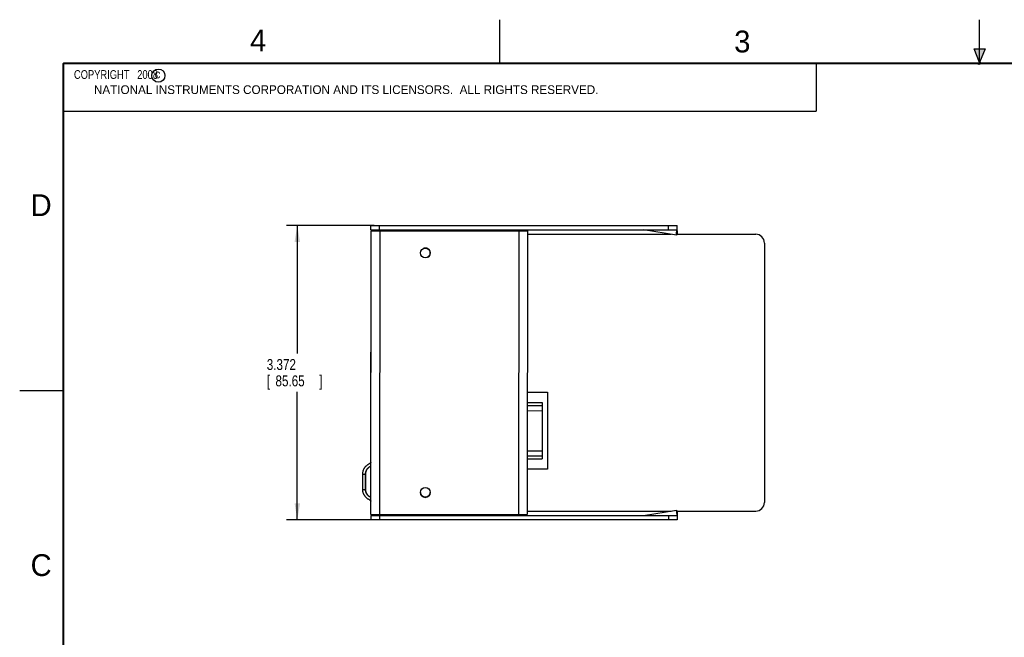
# Model space of a CAD drawing. Header units: inches. Extents: x 0 to 22, y 0 to 17.
# Tile 2 of 9: x 0 to 11.3, y 9.9 to 17. Entities that reach past the tile are written whole.
import ezdxf

# ---------------------------------------------------------------- set-up
doc = ezdxf.new("R2010")
doc.units = ezdxf.units.IN
doc.header["$LTSCALE"] = 1.21
doc.header["$MEASUREMENT"] = 0
doc.layers.get('0').update_dxf_attribs({"linetype": 'CONTINUOUS'})
doc.layers.add('DIMENSIONS', color=7, linetype='CONTINUOUS')
doc.styles.get("Standard").update_dxf_attribs({"font": 'txt', "width": 0.8})
doc.dimstyles.new('DIMSTYLE_1', dxfattribs={"dimtxt": 0.125, "dimasz": 0.1875, "dimexe": 0.18, "dimexo": 0.0625, "dimgap": 0.09, "dimtad": 0, "dimtih": 1, "dimtoh": 1, "dimdec": 3, "dimzin": 4, "dimdsep": 46, "dimtxsty": 'STANDARD', "dimblk": '_FILLED', "dimblk1": '_FILLED', "dimblk2": '_FILLED', "dimcen": 0.09, "dimadec": 0, "dimazin": 0, "dimtp": 0.01, "dimtm": 0.01, "dimtfac": 1, "dimtdec": 3, "dimtofl": 0, "dimtmove": 0, "dimatfit": 3, "dimldrblk": '_FILLED', "dimfxl": 1, "dimtolj": 1, "dimtzin": 4, "dimarcsym": 0})

# ---------------------------------------------------------------- blocks, each defined once
blk = doc.blocks.new('_FILLED')
at = {"color": 0, "linetype": 'BYBLOCK'}
blk.add_solid([(0, 0), (-1, 0.167), (-1, -0.167)], dxfattribs=at)
blk = doc.blocks.new('*D0')
at = {"layer": 'DIMENSIONS', "color": 2, "linetype": 'CONTINUOUS'}
for p, q in [((4.062, 14.641), (3.056, 14.641)), ((3.181, 14.641), (3.181, 13.174)), ((3.181, 11.269), (3.181, 12.736)), ((4.062, 11.269), (3.056, 11.269))]:
    blk.add_line(p, q, dxfattribs=at)
at = {"layer": 'DIMENSIONS', "color": 2, "linetype": 'CONTINUOUS', "xscale": 0.1875, "yscale": 0.1875, "zscale": 0.1875}
for p, rotation in [((3.181, 14.641), 90), ((3.181, 11.269), 270)]:
    blk.add_blockref('_FILLED', p, dxfattribs=dict(at, rotation=rotation))
at = {"layer": 'DIMENSIONS', "color": 2, "linetype": 'CONTINUOUS', "width": 0.8}
for s, p in [('3.372', (2.831, 12.986)), ('[', (2.831, 12.799)), ('85.65', (2.931, 12.799)), (']', (3.431, 12.799))]:
    blk.add_text(s, height=0.125, dxfattribs=at).set_placement(p)

msp = doc.modelspace()

# ---------------------------------------------------------------- hatches: boundary and pattern name
at = {"linetype": 'CONTINUOUS'}
msp.add_hatch(color=2, dxfattribs=at).paths.add_polyline_path([(11, 16.51), (10.9375, 16.6663), (11.0625, 16.6663)])

# ---------------------------------------------------------------- linework, layer by layer
at = {"color": 2, "linetype": 'CONTINUOUS'}
for p, q in [((5.5, 16.5), (5.5, 17)), ((11, 16.485), (11, 17)), ((11, 16.51), (10.9375, 16.6663)), ((10.9375, 16.6663), (11.0625, 16.6663)), ((11.0625, 16.6663), (11, 16.51)), ((0.4999, 16.5), (9.1249, 16.5)), ((0.4999, 16.5), (0.4999, 15.9531)), ((9.1249, 16.5), (9.1249, 15.9531)), ((11.015, 16.515), (10.985, 16.485)), ((10.985, 16.485), (11, 16.515)), ((11, 16.485), (11.015, 16.515)), ((0.4999, 15.9531), (9.1249, 15.9531)), ((0, 12.75), (0.5, 12.75))]:
    msp.add_line(p, q, dxfattribs=at)
at = {"color": 7, "linetype": 'CONTINUOUS'}
for p, q in [((4.0247, 11.3297), (4.0266, 14.5817)), ((4.0249, 14.591), (4.0249, 14.641)), ((4.0249, 14.641), (7.5339, 14.641)), ((4.0249, 14.591), (7.5339, 14.591)), ((4.0266, 14.5817), (5.8186, 14.5807)), ((4.1266, 14.5817), (4.1247, 11.3297)), ((4.1249, 14.591), (4.1249, 14.641)), ((4.5249, 14.591), (4.5249, 14.5815)), ((5.7186, 14.5808), (5.7167, 11.3288)), ((5.8186, 14.5807), (5.8167, 11.3287)), ((7.5261, 14.5316), (7.1499, 14.591)), ((7.4339, 14.591), (7.4339, 14.641)), ((7.5339, 14.581), (7.5261, 14.5316)), ((7.5339, 14.591), (7.5339, 14.641)), ((7.5339, 14.581), (7.5339, 14.541)), ((5.8186, 14.541), (7.4666, 14.541)), ((7.5275, 14.541), (8.4339, 14.541)), ((8.5339, 14.441), (8.5339, 11.469)), ((4.0249, 12.718), (4.0249, 13.192)), ((4.0258, 13.192), (4.0249, 13.192)), ((4.0255, 12.718), (4.0249, 12.718)), ((5.8175, 12.731), (6.0499, 12.731)), ((6.0499, 12.731), (6.0499, 11.851)), ((5.8174, 12.5782), (5.9857, 12.5781)), ((5.8175, 12.6131), (5.9858, 12.613)), ((5.8175, 12.6122), (5.9858, 12.6121)), ((5.9858, 12.613), (5.9854, 11.9682)), ((5.8174, 12.5201), (5.9857, 12.52)), ((5.8171, 12.0613), (5.9854, 12.0612)), ((5.8171, 12.0032), (5.9854, 12.0031)), ((5.8171, 11.9692), (5.9854, 11.9691)), ((5.8171, 11.9683), (5.9854, 11.9682)), ((6.0499, 11.851), (5.817, 11.851)), ((3.9309, 11.6183), (3.931, 11.7933)), ((3.931, 11.7933), (3.9647, 11.7933)), ((3.9629, 11.6183), (3.963, 11.7933)), ((3.9646, 11.6183), (3.9647, 11.7933)), ((3.9309, 11.6183), (3.9646, 11.6183)), ((4.0247, 11.3297), (5.8167, 11.3287)), ((4.0249, 11.319), (4.0249, 11.269)), ((4.0249, 11.319), (7.5339, 11.319)), ((4.1249, 11.319), (4.1249, 11.269)), ((4.5249, 11.3295), (4.5249, 11.319)), ((5.8167, 11.369), (7.4666, 11.369)), ((7.1499, 11.319), (7.5261, 11.3784)), ((7.4339, 11.319), (7.4339, 11.269)), ((7.5339, 11.329), (7.5261, 11.3784)), ((7.5275, 11.369), (8.4339, 11.369)), ((7.5339, 11.369), (7.5339, 11.329)), ((7.5339, 11.319), (7.5339, 11.269)), ((7.5339, 11.269), (4.0249, 11.269))]:
    msp.add_line(p, q, dxfattribs=at)
at = {"color": 7, "linetype": 'CONTINUOUS', "const_width": 0.02}
for points in [[(0.5, 16.5), (0.5, 0.5)], [(21.5, 16.5), (0.5, 16.5)]]:
    msp.add_lwpolyline(points, dxfattribs=at)
at = {"color": 2, "linetype": 'CONTINUOUS'}
msp.add_circle((1.5893, 16.359), 0.0754, dxfattribs=at)
at = {"color": 7, "linetype": 'CONTINUOUS'}
for centre in [(4.6479, 14.327), (4.6479, 11.583)]:
    msp.add_circle(centre, 0.056, dxfattribs=at)
for centre, radius, start, end in [((8.4339, 14.441), 0.1, 0, 90), ((4.6495, 14.3279), 0.056, 298.13136, 119.64953), ((4.6479, 11.5829), 0.056, 180.04786, 359.21143), ((8.4339, 11.469), 0.1, 270, 360)]:
    msp.add_arc(centre, radius, start, end, dxfattribs=at)
for points, knots in [([(7.5261, 14.5316), (7.526, 14.5316), (7.5258, 14.5319), (7.5257, 14.5325), (7.5256, 14.5335), (7.5256, 14.5347), (7.5256, 14.5364), (7.5257, 14.5383), (7.5258, 14.5406), (7.526, 14.5432), (7.5262, 14.5461), (7.5264, 14.5493), (7.5267, 14.5527), (7.5271, 14.5564), (7.5275, 14.5602), (7.5279, 14.5643), (7.5284, 14.5685), (7.5289, 14.5729), (7.5294, 14.5773), (7.5299, 14.5818), (7.5305, 14.5864), (7.5309, 14.5895), (7.5311, 14.591)], [0, 0, 0, 0, 0.0047504, 0.0146891, 0.0304457, 0.0519917, 0.0792911, 0.1123072, 0.1507766, 0.1943276, 0.2427973, 0.2960761, 0.3537124, 0.415174, 0.4802914, 0.5488258, 0.6201185, 0.6934636, 0.7685483, 0.8451343, 0.9225978, 1, 1, 1, 1]), ([(7.5339, 14.581), (7.5339, 14.581), (7.5339, 14.5811), (7.5339, 14.5813), (7.5339, 14.5817), (7.5339, 14.5822), (7.5339, 14.5828), (7.5339, 14.5835), (7.5339, 14.5844), (7.5339, 14.5853), (7.5339, 14.5864), (7.5339, 14.5875), (7.5339, 14.5886), (7.5339, 14.5898), (7.5339, 14.5906), (7.5339, 14.591)], [0, 0, 0, 0, 0.0072471, 0.028874, 0.0645011, 0.1137383, 0.1757403, 0.2499394, 0.3350077, 0.4301802, 0.5337358, 0.6446481, 0.7609514, 0.8812721, 1, 1, 1, 1]), ([(3.931, 11.7933), (3.931, 11.7964), (3.9312, 11.8027), (3.9322, 11.812), (3.9339, 11.8213), (3.9362, 11.8304), (3.9392, 11.8393), (3.9428, 11.848), (3.947, 11.8564), (3.9518, 11.8645), (3.9571, 11.8722), (3.963, 11.8796), (3.9694, 11.8865), (3.9763, 11.8929), (3.9836, 11.8988), (3.9913, 11.9042), (3.9993, 11.909), (4.0049, 11.9118), (4.0078, 11.9131)], [0, 0, 0, 0, 0.0624886, 0.1250301, 0.1874891, 0.2500117, 0.3125339, 0.3749917, 0.4375313, 0.500017, 0.5625027, 0.6250401, 0.6874946, 0.7500134, 0.8125309, 0.8749839, 0.9375189, 1, 1, 1, 1]), ([(3.963, 11.7933), (3.963, 11.7959), (3.9632, 11.8011), (3.9641, 11.8089), (3.9657, 11.8167), (3.9678, 11.8242), (3.9705, 11.8316), (3.9738, 11.8387), (3.9777, 11.8456), (3.982, 11.8521), (3.9869, 11.8583), (3.9922, 11.864), (3.998, 11.8694), (4.0042, 11.8742), (4.0107, 11.8786), (4.0176, 11.8824), (4.0224, 11.8847), (4.0249, 11.8857), (4.025, 11.8857)], [0, 0, 0, 0, 0.0664555, 0.1330486, 0.1995728, 0.265974, 0.3325418, 0.399109, 0.4655085, 0.5320299, 0.5986193, 0.6650701, 0.7315202, 0.7981072, 0.8646247, 0.931019, 0.9975796, 1, 1, 1, 1]), ([(3.9647, 11.7933), (3.9647, 11.7959), (3.9649, 11.8011), (3.9659, 11.8089), (3.9674, 11.8166), (3.9695, 11.8242), (3.9723, 11.8316), (3.9756, 11.8387), (3.9794, 11.8456), (3.9838, 11.8521), (3.9886, 11.8583), (3.994, 11.864), (3.9998, 11.8694), (4.0059, 11.8742), (4.0125, 11.8786), (4.0188, 11.8822), (4.0231, 11.8842), (4.025, 11.885)], [0, 0, 0, 0, 0.0675491, 0.1352381, 0.202857, 0.2703508, 0.3380141, 0.4056768, 0.473169, 0.5407851, 0.6084702, 0.6760146, 0.7435582, 0.8112409, 0.8788531, 0.9463399, 1, 1, 1, 1]), ([(4.0251, 11.9284), (4.025, 11.9282), (4.0242, 11.927), (4.0226, 11.9248), (4.0201, 11.9219), (4.0174, 11.9193), (4.0144, 11.9169), (4.0112, 11.9148), (4.0089, 11.9137), (4.0078, 11.9131)], [0, 0, 0, 0, 0.0267242, 0.1888196, 0.3512795, 0.5133686, 0.6754595, 0.837915, 1, 1, 1, 1]), ([(4.0075, 11.4984), (4.0047, 11.4997), (3.9991, 11.5025), (3.991, 11.5073), (3.9833, 11.5127), (3.976, 11.5187), (3.9692, 11.5251), (3.9628, 11.532), (3.9569, 11.5393), (3.9516, 11.5471), (3.9468, 11.5552), (3.9426, 11.5636), (3.939, 11.5723), (3.9361, 11.5812), (3.9338, 11.5903), (3.9321, 11.5996), (3.9311, 11.6089), (3.9309, 11.6152), (3.9309, 11.6183)], [0, 0, 0, 0, 0.0624808, 0.1250148, 0.1874673, 0.2499855, 0.3125037, 0.3749585, 0.437496, 0.4999804, 0.5624672, 0.6250063, 0.6874636, 0.7499873, 0.8125103, 0.8749694, 0.9375113, 1, 1, 1, 1]), ([(4.0248, 11.5257), (4.0247, 11.5258), (4.0222, 11.5268), (4.0174, 11.5291), (4.0105, 11.5329), (4.004, 11.5373), (3.9978, 11.5421), (3.992, 11.5475), (3.9867, 11.5533), (3.9819, 11.5594), (3.9775, 11.566), (3.9737, 11.5728), (3.9704, 11.58), (3.9677, 11.5873), (3.9655, 11.5949), (3.964, 11.6026), (3.9631, 11.6104), (3.9629, 11.6157), (3.9629, 11.6183)], [0, 0, 0, 0, 0.0024204, 0.068981, 0.1353753, 0.2018928, 0.2684798, 0.3349299, 0.4013807, 0.4679701, 0.5344915, 0.600891, 0.6674582, 0.734026, 0.8004272, 0.8669514, 0.9335445, 1, 1, 1, 1]), ([(4.0248, 11.5265), (4.0229, 11.5273), (4.0186, 11.5293), (4.0123, 11.5329), (4.0057, 11.5373), (3.9996, 11.5421), (3.9938, 11.5475), (3.9885, 11.5533), (3.9836, 11.5594), (3.9792, 11.566), (3.9754, 11.5728), (3.9721, 11.58), (3.9694, 11.5873), (3.9673, 11.5949), (3.9657, 11.6026), (3.9648, 11.6104), (3.9646, 11.6157), (3.9646, 11.6183)], [0, 0, 0, 0, 0.0536601, 0.1211469, 0.1887591, 0.2564418, 0.3239854, 0.3915298, 0.4592149, 0.526831, 0.5943232, 0.6619859, 0.7296492, 0.797143, 0.8647619, 0.9324509, 1, 1, 1, 1]), ([(4.0075, 11.4984), (4.0087, 11.4978), (4.0109, 11.4967), (4.0141, 11.4946), (4.0171, 11.4923), (4.0199, 11.4896), (4.0223, 11.4867), (4.0239, 11.4845), (4.0247, 11.4833), (4.0248, 11.4831)], [0, 0, 0, 0, 0.162085, 0.3245405, 0.4866314, 0.6487205, 0.8111804, 0.9732758, 1, 1, 1, 1]), ([(7.5261, 11.3784), (7.526, 11.3784), (7.5258, 11.3781), (7.5257, 11.3775), (7.5256, 11.3765), (7.5256, 11.3753), (7.5256, 11.3736), (7.5257, 11.3717), (7.5258, 11.3694), (7.526, 11.3668), (7.5262, 11.3639), (7.5264, 11.3607), (7.5267, 11.3573), (7.5271, 11.3536), (7.5275, 11.3498), (7.5279, 11.3457), (7.5284, 11.3415), (7.5289, 11.3371), (7.5294, 11.3327), (7.5299, 11.3282), (7.5305, 11.3236), (7.5309, 11.3205), (7.5311, 11.319)], [0, 0, 0, 0, 0.0047504, 0.0146891, 0.0304457, 0.0519917, 0.0792911, 0.1123072, 0.1507766, 0.1943276, 0.2427973, 0.2960761, 0.3537124, 0.415174, 0.4802914, 0.5488258, 0.6201185, 0.6934636, 0.7685483, 0.8451343, 0.9225978, 1, 1, 1, 1]), ([(7.5339, 11.329), (7.5339, 11.329), (7.5339, 11.3289), (7.5339, 11.3287), (7.5339, 11.3283), (7.5339, 11.3278), (7.5339, 11.3272), (7.5339, 11.3265), (7.5339, 11.3256), (7.5339, 11.3247), (7.5339, 11.3236), (7.5339, 11.3225), (7.5339, 11.3214), (7.5339, 11.3202), (7.5339, 11.3194), (7.5339, 11.319)], [0, 0, 0, 0, 0.0072471, 0.028874, 0.0645011, 0.1137383, 0.1757403, 0.2499394, 0.3350077, 0.4301802, 0.5337358, 0.6446481, 0.7609514, 0.8812721, 1, 1, 1, 1])]:
    msp.add_open_spline(points, degree=3, knots=knots, dxfattribs=at)

# ---------------------------------------------------------------- texts
at = {"color": 2, "linetype": 'CONTINUOUS'}
for s, height, p in [('4', 0.25, (2.64, 16.6369)), ('3', 0.25, (8.1875, 16.625)), ('c', 0.1, (1.5463, 16.328)), ('NATIONAL INSTRUMENTS CORPORATION AND ITS LICENSORS.  ALL RIGHTS RESERVED.', 0.1, (0.851, 16.1482)), ('D', 0.25, (0.125, 14.75)), ('C', 0.25, (0.125, 10.625))]:
    msp.add_text(s, height=height, dxfattribs=at).set_placement(p)
at = {"color": 2, "linetype": 'CONTINUOUS', "insert": (0.5624, 16.4219), "char_height": 0.1, "width": 1.44, "attachment_point": 1}
msp.add_mtext('  COPYRIGHT   2008', dxfattribs=at)

# ---------------------------------------------------------------- dimensions: what is measured, and where the dimension line sits
at = {"layer": 'DIMENSIONS', "color": 2, "linetype": 'CONTINUOUS'}
dim = msp.add_linear_dim(base=(3.1809, 11.269), p1=(4.0624, 14.641), p2=(4.0624, 11.269), angle=270, dimstyle='DIMSTYLE_1', dxfattribs=at)
dim.commit()
dim.dimension.update_dxf_attribs({"geometry": '*D0', "text_midpoint": (3.1809, 12.955), "dimtype": 160})

doc.saveas('drawing.dxf')
